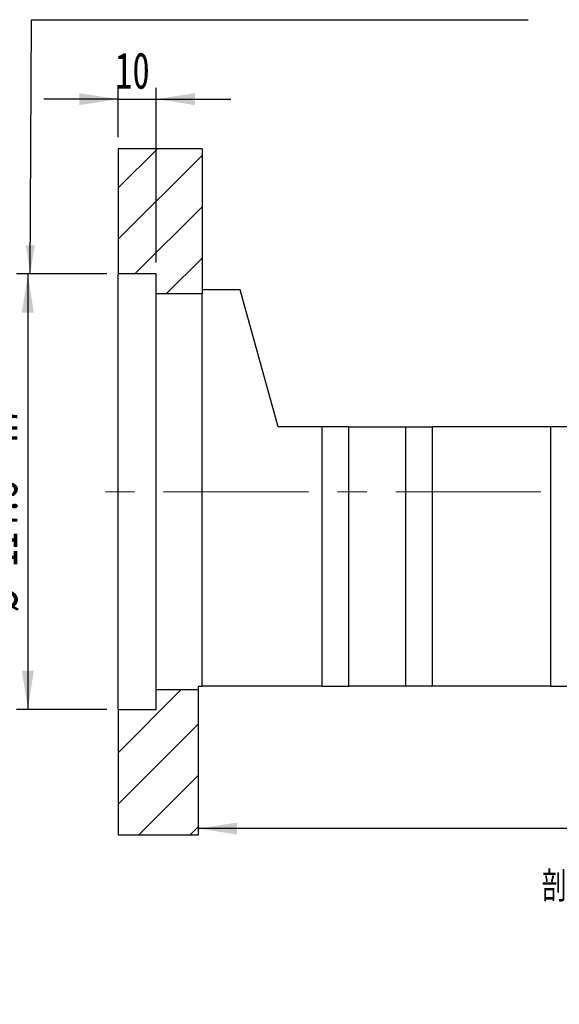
# Model space of a CAD drawing. Header units: millimetres. Extents: x 23 to 290, y 4 to 205.
# Tile 5 of 7: x 183 to 230, y 4 to 90. Entities that reach past the tile are written whole.
import ezdxf

# ---------------------------------------------------------------- set-up
doc = ezdxf.new("R2010")
doc.units = ezdxf.units.MM
doc.linetypes.add('CENTERX2', pattern=[20.32, 12.7, -2.54, 2.54, -2.54])
doc.layers.add('圖層0', color=7, linetype='Continuous')
doc.styles.add('SLDTEXTSTYLE0', font='TXT', dxfattribs={"width": 0.7})
doc.styles.add('SLDTEXTSTYLE5', font='TXT', dxfattribs={"width": 0.75, "bigfont": 'bigfont'})
doc.styles.add('SLDTEXTSTYLE6', font='TXT', dxfattribs={"width": 0.65625, "bigfont": 'bigfont'})
doc.dimstyles.new('SLDDIMSTYLE3', dxfattribs={"dimtxt": 3.389974, "dimasz": 2.5, "dimexe": 0, "dimexo": 0.0625, "dimgap": 0.847493, "dimtad": 1, "dimlfac": 3, "dimrnd": 1e-09, "dimzin": 12, "dimdsep": 46, "dimtxsty": 'SLDTEXTSTYLE0', "dimsah": 1, "dimcen": 0.09, "dimadec": 0, "dimazin": 3, "dimtfac": 1, "dimtofl": 0, "dimtmove": 0, "dimatfit": 3, "dimfxl": 0, "dimfrac": 2, "dimtolj": 1, "dimtzin": 12, "dimarcsym": 0})
doc.dimstyles.new('SLDDIMSTYLE5', dxfattribs={"dimtxt": 3.389974, "dimasz": 2.5, "dimexe": 0, "dimexo": 0.0625, "dimgap": 0.847493, "dimtad": 1, "dimdec": 1, "dimlfac": 3, "dimrnd": 1e-09, "dimzin": 12, "dimdsep": 46, "dimtxsty": 'SLDTEXTSTYLE0', "dimsah": 1, "dimcen": 0.09, "dimadec": 0, "dimazin": 3, "dimtfac": 1, "dimtdec": 1, "dimtofl": 0, "dimtmove": 0, "dimatfit": 3, "dimfxl": 0, "dimfrac": 2, "dimtolj": 1, "dimtzin": 12, "dimarcsym": 0})
doc.dimstyles.new('SLDDIMSTYLE6', dxfattribs={"dimtxt": 3.389974, "dimasz": 2.5, "dimexe": 0, "dimexo": 0.0625, "dimgap": 0.847493, "dimtad": 1, "dimlfac": 3, "dimrnd": 1e-09, "dimzin": 12, "dimdsep": 46, "dimtxsty": 'SLDTEXTSTYLE0', "dimsah": 1, "dimcen": 0.09, "dimadec": 0, "dimazin": 3, "dimtfac": 1, "dimtmove": 0, "dimatfit": 0, "dimfxl": 0, "dimfrac": 2, "dimtolj": 1, "dimtzin": 12, "dimarcsym": 0})

# ---------------------------------------------------------------- blocks, each defined once
blk = doc.blocks.new('_D_12')
at = {"layer": '圖層0', "color": 7}
for p, q in [((190.902, 67.643), (183, 67.643)), ((184, 67.643), (184, 29.543)), ((190.902, 29.543), (183, 29.543))]:
    blk.add_line(p, q, dxfattribs=at)
for points in [[(184, 67.643), (183.479, 64.253), (184.522, 64.253)], [(184, 29.543), (184.522, 32.933), (183.479, 32.933)]]:
    blk.add_solid(points, dxfattribs=at)
at = {"layer": '圖層0', "color": 7, "char_height": 3.175, "attachment_point": 1, "rotation": 90, "style": 'SLDTEXTSTYLE0'}
for s, insert in [('H7', (179.907, 52.979)), ('114.3', (179.907, 42.052)), ('%%c', (179.907, 38.03))]:
    blk.add_mtext(s, dxfattribs=dict(at, insert=insert))
blk = doc.blocks.new('_D_13')
at = {"layer": '圖層0', "color": 7}
for p, q in [((191.902, 79.593), (191.902, 83.927)), ((195.235, 68.643), (195.235, 83.927)), ((191.902, 82.927), (185.383, 82.927)), ((191.902, 82.927), (195.235, 82.927)), ((195.235, 82.927), (201.755, 82.927))]:
    blk.add_line(p, q, dxfattribs=at)
for points in [[(191.902, 82.927), (188.512, 83.448), (188.512, 82.405)], [(195.235, 82.927), (198.625, 82.405), (198.625, 83.448)]]:
    blk.add_solid(points, dxfattribs=at)
at = {"layer": '圖層0', "color": 7, "insert": (191.635, 87.019), "char_height": 3.175, "attachment_point": 1, "style": 'SLDTEXTSTYLE0'}
blk.add_mtext('10', dxfattribs=at)
blk = doc.blocks.new('_D_18')
at = {"layer": '圖層0', "color": 7}
for p, q in [((271.902, 33.26), (271.902, 18.139)), ((271.902, 19.139), (198.902, 19.139))]:
    blk.add_line(p, q, dxfattribs=at)
for points in [[(198.902, 19.139), (202.292, 18.617), (202.292, 19.66)], [(271.902, 19.139), (268.512, 19.66), (268.512, 18.617)]]:
    blk.add_solid(points, dxfattribs=at)
at = {"layer": '圖層0', "color": 7, "insert": (233.909, 23.232), "char_height": 3.175, "attachment_point": 1, "style": 'SLDTEXTSTYLE0'}
blk.add_mtext('219', dxfattribs=at)
blk = doc.blocks.new('SW_NOTE_4')
at = {"layer": '圖層0', "color": 0, "char_height": 2.64583, "attachment_point": 2}
for s, insert, style in [('\\M+19655\\M+196CA\\M+19AA4 AZ-AZ', (10.335, 3.411), 'SLDTEXTSTYLE5'), ('\\M+194E4\\M+197E1 1 : 3', (10.556, -1.117), 'SLDTEXTSTYLE6')]:
    blk.add_mtext(s, dxfattribs=dict(at, insert=insert, style=style))

msp = doc.modelspace()

# ---------------------------------------------------------------- hatches: boundary and pattern name
at = {"layer": '圖層0', "linetype": 'Continuous', "lineweight": 18}
h = msp.add_hatch(dxfattribs=at)
h.set_pattern_fill('ANSI31', color=256, style=0)
h.paths.add_polyline_path([(199.2355, 65.9265), (199.2355, 78.5932), (191.9021, 78.5932), (191.9021, 67.6432), (195.2355, 67.6432), (195.2355, 65.9265)], flags=0)
h = msp.add_hatch(dxfattribs=at)
h.set_pattern_fill('ANSI31', color=256, style=0)
h.paths.add_polyline_path([(191.9021, 29.5432), (191.9021, 18.5932), (198.9021, 18.5932), (198.9021, 31.2599), (195.2355, 31.2599), (195.2355, 29.5432)], flags=0)

# ---------------------------------------------------------------- linework, layer by layer
at = {"color": 7, "linetype": 'Continuous', "lineweight": 25}
for p, q in [((191.9021, 78.5932), (191.9021, 67.6432)), ((199.2355, 78.5932), (191.9021, 78.5932)), ((199.2355, 78.5932), (199.2355, 65.9265)), ((195.2355, 67.6432), (191.9021, 67.6432)), ((191.9021, 29.5432), (191.9021, 67.6432)), ((195.2355, 65.9265), (195.2355, 67.6432)), ((195.2355, 65.9265), (199.2355, 65.9265)), ((195.2355, 31.2599), (195.2355, 65.9265)), ((202.5688, 66.2599), (199.2355, 66.2599)), ((199.2355, 31.5932), (199.2355, 65.9265)), ((205.9021, 54.2599), (202.5688, 66.2599)), ((209.7355, 54.2599), (205.9021, 54.2599)), ((209.7355, 31.5932), (209.7355, 54.2599)), ((212.0688, 54.2599), (209.7355, 54.2599)), ((212.0688, 31.5932), (212.0688, 54.2599)), ((212.0688, 54.2599), (217.0688, 54.2599)), ((217.0688, 31.5932), (217.0688, 54.2599)), ((217.0688, 54.2599), (219.4021, 54.2599)), ((219.4021, 31.5932), (219.4021, 54.2599)), ((229.7355, 54.2599), (219.4021, 54.2599)), ((229.7355, 31.5932), (229.7355, 54.2599)), ((232.0688, 54.2599), (229.7355, 54.2599)), ((195.2355, 29.5432), (195.2355, 31.2599)), ((198.9021, 31.2599), (195.2355, 31.2599)), ((198.9021, 31.5932), (199.2355, 31.5932)), ((198.9021, 31.5932), (198.9021, 31.2599)), ((198.9021, 31.2599), (198.9021, 18.5932)), ((209.7355, 31.5932), (199.2355, 31.5932)), ((209.7355, 31.5932), (212.0688, 31.5932)), ((217.0688, 31.5932), (212.0688, 31.5932)), ((219.4021, 31.5932), (217.0688, 31.5932)), ((229.7355, 31.5932), (219.4021, 31.5932)), ((229.7355, 31.5932), (232.0688, 31.5932)), ((191.9021, 29.5432), (195.2355, 29.5432)), ((191.9021, 29.5432), (191.9021, 18.5932)), ((191.9021, 18.5932), (198.9021, 18.5932))]:
    msp.add_line(p, q, dxfattribs=at)
at = {"layer": '圖層0', "color": 7}
for p, q in [((184.2032, 67.6432), (184.3271, 89.8743)), ((184.3271, 89.8743), (227.7731, 89.8743))]:
    msp.add_line(p, q, dxfattribs=at)
at = {"layer": '圖層0', "color": 7, "linetype": 'CENTERX2', "lineweight": 18}
msp.add_line((269.5165, 48.5932), (189.4408, 48.5932), dxfattribs=at)
at = {"layer": '圖層0', "color": 7}
msp.add_solid([(184.2032, 67.6432), (184.6017, 70.141), (183.8325, 70.1453)], dxfattribs=at)

# ---------------------------------------------------------------- block references
at = {"layer": '圖層0'}
msp.add_blockref('SW_NOTE_4', (227.0948, 11.9865), dxfattribs=at)

# ---------------------------------------------------------------- dimensions: what is measured, and where the dimension line sits
at = {"layer": '圖層0', "color": 7}
for base, p1, p2, dimstyle, picture, middle in [((195.2355, 82.9266), (191.9021, 78.5932), (195.2355, 67.6432), 'SLDDIMSTYLE6', '_D_13', (193.6226, 82.9266)), ((198.9021, 19.1389), (271.9021, 34.2599), (198.9021, 18.5932), 'SLDDIMSTYLE3', '_D_18', (236.8899, 19.1389))]:
    dim = msp.add_linear_dim(base=base, p1=p1, p2=p2, dimstyle=dimstyle, dxfattribs=at)
    dim.commit()
    dim.dimension.update_dxf_attribs({"geometry": picture, "text_midpoint": middle, "dimtype": 160})
dim = msp.add_linear_dim(base=(184.0002, 29.5432), p1=(191.9021, 67.6432), p2=(191.9021, 29.5432), angle=90, text='%%c<>  H7', dimstyle='SLDDIMSTYLE5', dxfattribs=at)
dim.commit()
dim.dimension.update_dxf_attribs({"geometry": '_D_12', "text_midpoint": (184.0002, 48.0404), "dimtype": 160})

doc.saveas('drawing.dxf')
